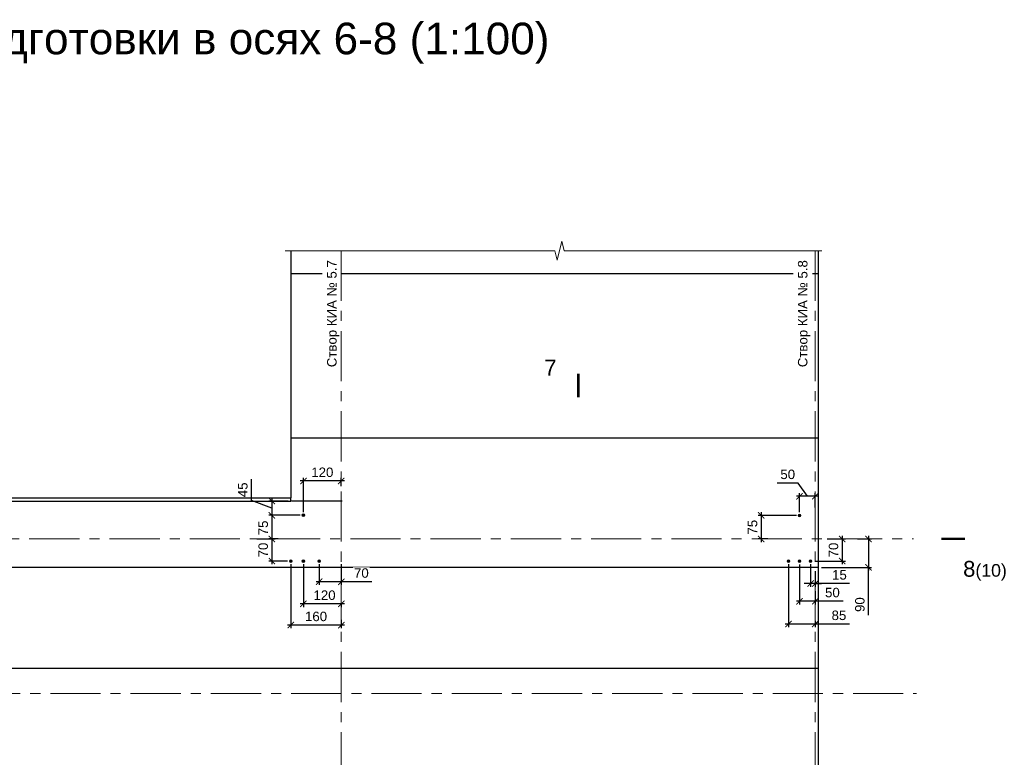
# Model space of a CAD drawing. Header units: millimetres. Extents: x 329474 to 722034, y 240588 to 423521.
# Tile 7 of 35: x 360631 to 391788, y 400169 to 423521. Entities that reach past the tile are written whole.
import ezdxf

# ---------------------------------------------------------------- set-up
doc = ezdxf.new("R2010")
doc.units = ezdxf.units.MM
doc.header["$LTSCALE"] = 10
doc.linetypes.add('осевая', pattern=[50.8, 31.75, -6.35, 6.35, -6.35])
for name, color, linetype, lineweight in [('Бетон', 7, 'Continuous', 35), ('бетон_25', 2, 'Continuous', 25), ('бетон_35', 2, 'Continuous', 35), ('ГТО-2_Размеры', 7, 'Continuous', 15), ('Отдел_Заглавные надписи', 7, 'Continuous', 30), ('Отдел_Разрезы. Сечения. Узлы', 7, 'Continuous', 15)]:
    doc.layers.add(name, color=color, linetype=linetype, lineweight=lineweight)
doc.layers.add('ГП_Штриховки', color=7, linetype='Continuous')
doc.layers.add('Оси', color=1, linetype='осевая')
doc.styles.add('arial', font='arial.ttf')
doc.styles.add('аrial', font='arial.ttf')
doc.styles.add('ариал 0.9', font='arial.ttf', dxfattribs={"width": 0.9})
doc.styles.add('ГТО-2', font='arial.ttf')
doc.styles.add('Рогун1', font='arial.ttf')
doc.dimstyles.new('100 мм', dxfattribs={"dimscale": 100, "dimtxt": 3.5, "dimasz": 2, "dimexe": 1, "dimexo": 1, "dimgap": 1.2, "dimtad": 1, "dimdec": 0, "dimlfac": 0.1, "dimrnd": 0.0001, "dimtxsty": 'Рогун1', "dimblk": 'ARCHTICK', "dimcen": 2.5, "dimdle": 1, "dimaunit": 1, "dimadec": 1, "dimazin": 0, "dimtfac": 1, "dimtdec": 0, "dimtmove": 1, "dimatfit": 3, "dimldrblk": 'ARCHTICK', "dimfxl": 1, "dimtfill": 1, "dimarcsym": 0})

# ---------------------------------------------------------------- blocks, each defined once
blk = doc.blocks.new('_ArchTick')
at = {"color": 0, "linetype": 'ByBlock', "const_width": 0.15}
blk.add_lwpolyline([(-0.5, -0.5), (0.5, 0.5)], dxfattribs=at)
blk = doc.blocks.new('*D381')
at = {"layer": 'Defpoints', "color": 0, "transparency": 16777216}
for p in [(387045, 407081), (385908, 406181), (387491, 406181)]:
    blk.add_point(p, dxfattribs=at)
at = {"layer": 'ГТО-2_Размеры', "color": 0, "lineweight": -2, "transparency": 16777216}
for p, q in [((387145, 407081), (387591, 407081)), ((387491, 407181), (387491, 406081)), ((386008, 406181), (387591, 406181)), ((387491, 404668), (387491, 406181))]:
    blk.add_line(p, q, dxfattribs=at)
at = {"layer": 'ГТО-2_Размеры', "color": 0, "lineweight": -2, "transparency": 16777216, "xscale": 200, "yscale": 200, "zscale": 200}
for p, rotation in [((387491, 407081), 90), ((387491, 406181), 270)]:
    blk.add_blockref('_ArchTick', p, dxfattribs=dict(at, rotation=rotation))
at = {"layer": 'ГТО-2_Размеры', "color": 0, "transparency": 16777216, "insert": (387218, 405003), "char_height": 300, "attachment_point": 5, "rotation": 90, "style": 'Рогун1'}
blk.add_mtext('90', dxfattribs=at)
blk = doc.blocks.new('*D413')
at = {"layer": 'Defpoints', "color": 0, "transparency": 16777216}
for p in [(369608, 407831), (368612, 407081), (368909, 407081)]:
    blk.add_point(p, dxfattribs=at)
at = {"layer": 'ГТО-2_Размеры', "color": 0, "lineweight": -2, "transparency": 16777216}
for p, q in [((368612, 407931), (368612, 406981)), ((369508, 407831), (368512, 407831)), ((368809, 407081), (368512, 407081))]:
    blk.add_line(p, q, dxfattribs=at)
at = {"layer": 'ГТО-2_Размеры', "color": 0, "lineweight": -2, "transparency": 16777216, "xscale": 200, "yscale": 200, "zscale": 200}
for p, rotation in [((368612, 407831), 90), ((368612, 407081), 270)]:
    blk.add_blockref('_ArchTick', p, dxfattribs=dict(at, rotation=rotation))
at = {"layer": 'ГТО-2_Размеры', "color": 0, "transparency": 16777216, "insert": (368339, 407431), "char_height": 300, "attachment_point": 5, "rotation": 90, "style": 'Рогун1'}
blk.add_mtext('75', dxfattribs=at)
blk = doc.blocks.new('*D414')
at = {"layer": 'Defpoints', "color": 0, "transparency": 16777216}
for p in [(369229, 408281), (368612, 407831), (369406, 407831)]:
    blk.add_point(p, dxfattribs=at)
at = {"layer": 'ГТО-2_Размеры', "color": 0, "lineweight": -2, "transparency": 16777216}
for p, q in [((367965, 408295), (367965, 408979)), ((368612, 408056), (367965, 408295)), ((369129, 408281), (368512, 408281)), ((368612, 408381), (368612, 407731)), ((369306, 407831), (368512, 407831))]:
    blk.add_line(p, q, dxfattribs=at)
at = {"layer": 'ГТО-2_Размеры', "color": 0, "lineweight": -2, "transparency": 16777216, "xscale": 200, "yscale": 200, "zscale": 200}
for p, rotation in [((368612, 408281), 90), ((368612, 407831), 270)]:
    blk.add_blockref('_ArchTick', p, dxfattribs=dict(at, rotation=rotation))
at = {"layer": 'ГТО-2_Размеры', "color": 0, "transparency": 16777216, "insert": (367692, 408637), "char_height": 300, "attachment_point": 5, "rotation": 90, "style": 'Рогун1'}
blk.add_mtext('45', dxfattribs=at)
blk = doc.blocks.new('*D415')
at = {"layer": 'Defpoints', "color": 0, "transparency": 16777216}
for p in [(369608, 406381), (370808, 405104), (369608, 405027)]:
    blk.add_point(p, dxfattribs=at)
at = {"layer": 'ГТО-2_Размеры', "color": 0, "lineweight": -2, "transparency": 16777216}
for p, q in [((369608, 406281), (369608, 404927)), ((370908, 405027), (369508, 405027)), ((370808, 405004), (370808, 404927))]:
    blk.add_line(p, q, dxfattribs=at)
at = {"layer": 'ГТО-2_Размеры', "color": 0, "lineweight": -2, "transparency": 16777216, "xscale": 200, "yscale": 200, "zscale": 200, "rotation": 180}
blk.add_blockref('_ArchTick', (369608, 405027), dxfattribs=at)
at = {"layer": 'ГТО-2_Размеры', "color": 0, "lineweight": -2, "transparency": 16777216, "xscale": 200, "yscale": 200, "zscale": 200}
blk.add_blockref('_ArchTick', (370808, 405027), dxfattribs=at)
at = {"layer": 'ГТО-2_Размеры', "color": 0, "transparency": 16777216, "insert": (370278, 405300), "char_height": 300, "attachment_point": 5, "style": 'Рогун1'}
blk.add_mtext('120', dxfattribs=at)
blk = doc.blocks.new('*D416')
at = {"layer": 'Defpoints', "color": 0, "transparency": 16777216}
for p in [(369210, 406381), (370808, 404621), (369210, 404354)]:
    blk.add_point(p, dxfattribs=at)
at = {"layer": 'ГТО-2_Размеры', "color": 0, "lineweight": -2, "transparency": 16777216}
for p, q in [((369210, 406281), (369210, 404254)), ((370808, 404521), (370808, 404254)), ((370908, 404354), (369110, 404354))]:
    blk.add_line(p, q, dxfattribs=at)
at = {"layer": 'ГТО-2_Размеры', "color": 0, "lineweight": -2, "transparency": 16777216, "xscale": 200, "yscale": 200, "zscale": 200, "rotation": 180}
blk.add_blockref('_ArchTick', (369210, 404354), dxfattribs=at)
at = {"layer": 'ГТО-2_Размеры', "color": 0, "lineweight": -2, "transparency": 16777216, "xscale": 200, "yscale": 200, "zscale": 200}
blk.add_blockref('_ArchTick', (370808, 404354), dxfattribs=at)
at = {"layer": 'ГТО-2_Размеры', "color": 0, "transparency": 16777216, "insert": (370009, 404627), "char_height": 300, "attachment_point": 5, "style": 'Рогун1'}
blk.add_mtext('160', dxfattribs=at)
blk = doc.blocks.new('*D417')
at = {"layer": 'Defpoints', "color": 0, "transparency": 16777216}
for p in [(368030, 407081), (368612, 406381), (369210, 406381)]:
    blk.add_point(p, dxfattribs=at)
at = {"layer": 'ГТО-2_Размеры', "color": 0, "lineweight": -2, "transparency": 16777216}
for p, q in [((368130, 407081), (368712, 407081)), ((368612, 407181), (368612, 406281)), ((369110, 406381), (368512, 406381))]:
    blk.add_line(p, q, dxfattribs=at)
at = {"layer": 'ГТО-2_Размеры', "color": 0, "lineweight": -2, "transparency": 16777216, "xscale": 200, "yscale": 200, "zscale": 200}
for p, rotation in [((368612, 407081), 90), ((368612, 406381), 270)]:
    blk.add_blockref('_ArchTick', p, dxfattribs=dict(at, rotation=rotation))
at = {"layer": 'ГТО-2_Размеры', "color": 0, "transparency": 16777216, "insert": (368338, 406731), "char_height": 300, "attachment_point": 5, "rotation": 90, "style": 'Рогун1'}
blk.add_mtext('70', dxfattribs=at)
blk = doc.blocks.new('*D418')
at = {"layer": 'Defpoints', "color": 0, "transparency": 16777216}
for p in [(385308, 407826), (384095, 407081), (384403, 407081)]:
    blk.add_point(p, dxfattribs=at)
at = {"layer": 'ГТО-2_Размеры', "color": 0, "lineweight": -2, "transparency": 16777216}
for p, q in [((384095, 407926), (384095, 406981)), ((385208, 407826), (383995, 407826)), ((384303, 407081), (383995, 407081))]:
    blk.add_line(p, q, dxfattribs=at)
at = {"layer": 'ГТО-2_Размеры', "color": 0, "lineweight": -2, "transparency": 16777216, "xscale": 200, "yscale": 200, "zscale": 200}
for p, rotation in [((384095, 407826), 90), ((384095, 407081), 270)]:
    blk.add_blockref('_ArchTick', p, dxfattribs=dict(at, rotation=rotation))
at = {"layer": 'ГТО-2_Размеры', "color": 0, "transparency": 16777216, "insert": (383823, 407454), "char_height": 300, "attachment_point": 5, "rotation": 90, "style": 'Рогун1'}
blk.add_mtext('75', dxfattribs=at)
blk = doc.blocks.new('*D419')
at = {"layer": 'Defpoints', "color": 0, "transparency": 16777216}
for p in [(386080, 407081), (385702, 406381), (386658, 406381)]:
    blk.add_point(p, dxfattribs=at)
at = {"layer": 'ГТО-2_Размеры', "color": 0, "lineweight": -2, "transparency": 16777216}
for p, q in [((386180, 407081), (386758, 407081)), ((386658, 407181), (386658, 406281)), ((385802, 406381), (386758, 406381))]:
    blk.add_line(p, q, dxfattribs=at)
at = {"layer": 'ГТО-2_Размеры', "color": 0, "lineweight": -2, "transparency": 16777216, "xscale": 200, "yscale": 200, "zscale": 200}
for p, rotation in [((386658, 407081), 90), ((386658, 406381), 270)]:
    blk.add_blockref('_ArchTick', p, dxfattribs=dict(at, rotation=rotation))
at = {"layer": 'ГТО-2_Размеры', "color": 0, "transparency": 16777216, "insert": (386385, 406731), "char_height": 300, "attachment_point": 5, "rotation": 90, "style": 'Рогун1'}
blk.add_mtext('70', dxfattribs=at)
blk = doc.blocks.new('*D420')
at = {"layer": 'Defpoints', "color": 0, "transparency": 16777216}
for p in [(385658, 406381), (385808, 406161), (385658, 405671)]:
    blk.add_point(p, dxfattribs=at)
at = {"layer": 'ГТО-2_Размеры', "color": 0, "lineweight": -2, "transparency": 16777216}
for p, q in [((385658, 406281), (385658, 405571)), ((385808, 406061), (385808, 405571)), ((385658, 405671), (385458, 405671)), ((385808, 405671), (385658, 405671)), ((385808, 405671), (385658, 405671)), ((385808, 405671), (386008, 405671)), ((386894, 405671), (385808, 405671))]:
    blk.add_line(p, q, dxfattribs=at)
at = {"layer": 'ГТО-2_Размеры', "color": 0, "lineweight": -2, "transparency": 16777216, "xscale": 200, "yscale": 200, "zscale": 200}
blk.add_blockref('_ArchTick', (385658, 405671), dxfattribs=at)
at = {"layer": 'ГТО-2_Размеры', "color": 0, "lineweight": -2, "transparency": 16777216, "xscale": 200, "yscale": 200, "zscale": 200, "rotation": 180}
blk.add_blockref('_ArchTick', (385808, 405671), dxfattribs=at)
at = {"layer": 'ГТО-2_Размеры', "color": 0, "transparency": 16777216, "insert": (386572, 405944), "char_height": 300, "attachment_point": 5, "style": 'Рогун1'}
blk.add_mtext('15', dxfattribs=at)
blk = doc.blocks.new('*D421')
at = {"layer": 'Defpoints', "color": 0, "transparency": 16777216}
for p in [(384958, 406381), (385808, 404586), (384958, 404389)]:
    blk.add_point(p, dxfattribs=at)
at = {"layer": 'ГТО-2_Размеры', "color": 0, "lineweight": -2, "transparency": 16777216}
for p, q in [((384958, 406281), (384958, 404289)), ((385808, 404486), (385808, 404289)), ((385908, 404389), (384858, 404389)), ((386892, 404389), (385808, 404389))]:
    blk.add_line(p, q, dxfattribs=at)
at = {"layer": 'ГТО-2_Размеры', "color": 0, "lineweight": -2, "transparency": 16777216, "xscale": 200, "yscale": 200, "zscale": 200, "rotation": 180}
blk.add_blockref('_ArchTick', (384958, 404389), dxfattribs=at)
at = {"layer": 'ГТО-2_Размеры', "color": 0, "lineweight": -2, "transparency": 16777216, "xscale": 200, "yscale": 200, "zscale": 200}
blk.add_blockref('_ArchTick', (385808, 404389), dxfattribs=at)
at = {"layer": 'ГТО-2_Размеры', "color": 0, "transparency": 16777216, "insert": (386556, 404662), "char_height": 300, "attachment_point": 5, "style": 'Рогун1'}
blk.add_mtext('85', dxfattribs=at)
blk = doc.blocks.new('*D424')
at = {"layer": 'Defpoints', "color": 0, "transparency": 16777216}
for p in [(370108, 406381), (370808, 406385), (370108, 405728)]:
    blk.add_point(p, dxfattribs=at)
at = {"layer": 'ГТО-2_Размеры', "color": 0, "lineweight": -2, "transparency": 16777216}
for p, q in [((370108, 406281), (370108, 405628)), ((370808, 406285), (370808, 405628)), ((370908, 405728), (370008, 405728)), ((371776, 405728), (370808, 405728))]:
    blk.add_line(p, q, dxfattribs=at)
at = {"layer": 'ГТО-2_Размеры', "color": 0, "lineweight": -2, "transparency": 16777216, "xscale": 200, "yscale": 200, "zscale": 200, "rotation": 180}
blk.add_blockref('_ArchTick', (370108, 405728), dxfattribs=at)
at = {"layer": 'ГТО-2_Размеры', "color": 0, "lineweight": -2, "transparency": 16777216, "xscale": 200, "yscale": 200, "zscale": 200}
blk.add_blockref('_ArchTick', (370808, 405728), dxfattribs=at)
at = {"layer": 'ГТО-2_Размеры', "color": 0, "transparency": 16777216, "insert": (371443, 406001), "char_height": 300, "attachment_point": 5, "style": 'Рогун1', "bg_fill": 3, "box_fill_scale": 1.1, "bg_fill_color": 256, "bg_fill_true_color": 13158600, "bg_fill_transparency": 0}
blk.add_mtext('70', dxfattribs=at)
blk = doc.blocks.new('*D425')
at = {"layer": 'Defpoints', "color": 0, "transparency": 16777216}
for p in [(369608, 408917), (370808, 408648), (369608, 407831)]:
    blk.add_point(p, dxfattribs=at)
at = {"layer": 'ГТО-2_Размеры', "color": 0, "lineweight": -2, "transparency": 16777216}
for p, q in [((370908, 408917), (369508, 408917)), ((369608, 407931), (369608, 409017)), ((370808, 408748), (370808, 409017))]:
    blk.add_line(p, q, dxfattribs=at)
at = {"layer": 'ГТО-2_Размеры', "color": 0, "lineweight": -2, "transparency": 16777216, "xscale": 200, "yscale": 200, "zscale": 200, "rotation": 180}
blk.add_blockref('_ArchTick', (369608, 408917), dxfattribs=at)
at = {"layer": 'ГТО-2_Размеры', "color": 0, "lineweight": -2, "transparency": 16777216, "xscale": 200, "yscale": 200, "zscale": 200}
blk.add_blockref('_ArchTick', (370808, 408917), dxfattribs=at)
at = {"layer": 'ГТО-2_Размеры', "color": 0, "transparency": 16777216, "insert": (370208, 409190), "char_height": 300, "attachment_point": 5, "style": 'Рогун1'}
blk.add_mtext('120', dxfattribs=at)
blk = doc.blocks.new('*D432')
at = {"layer": 'Defpoints', "color": 0, "transparency": 16777216}
for p in [(385308, 406375), (385808, 405527), (385308, 405110)]:
    blk.add_point(p, dxfattribs=at)
at = {"layer": 'ГТО-2_Размеры', "color": 0, "lineweight": -2, "transparency": 16777216}
for p, q in [((385308, 406275), (385308, 405010)), ((385808, 405427), (385808, 405010)), ((385908, 405110), (385208, 405110)), ((386684, 405110), (385808, 405110))]:
    blk.add_line(p, q, dxfattribs=at)
at = {"layer": 'ГТО-2_Размеры', "color": 0, "lineweight": -2, "transparency": 16777216, "xscale": 200, "yscale": 200, "zscale": 200, "rotation": 180}
blk.add_blockref('_ArchTick', (385308, 405110), dxfattribs=at)
at = {"layer": 'ГТО-2_Размеры', "color": 0, "lineweight": -2, "transparency": 16777216, "xscale": 200, "yscale": 200, "zscale": 200}
blk.add_blockref('_ArchTick', (385808, 405110), dxfattribs=at)
at = {"layer": 'ГТО-2_Размеры', "color": 0, "transparency": 16777216, "insert": (386349, 405383), "char_height": 300, "attachment_point": 5, "style": 'Рогун1'}
blk.add_mtext('50', dxfattribs=at)
blk = doc.blocks.new('*D433')
at = {"layer": 'Defpoints', "color": 0, "transparency": 16777216}
for p in [(385308, 408433), (385808, 407977), (385308, 407826)]:
    blk.add_point(p, dxfattribs=at)
at = {"layer": 'ГТО-2_Размеры', "color": 0, "lineweight": -2, "transparency": 16777216}
for p, q in [((385270, 408852), (384601, 408852)), ((385558, 408433), (385270, 408852)), ((385308, 407926), (385308, 408533)), ((385808, 408077), (385808, 408533)), ((385908, 408433), (385208, 408433))]:
    blk.add_line(p, q, dxfattribs=at)
at = {"layer": 'ГТО-2_Размеры', "color": 0, "lineweight": -2, "transparency": 16777216, "xscale": 200, "yscale": 200, "zscale": 200, "rotation": 180}
blk.add_blockref('_ArchTick', (385308, 408433), dxfattribs=at)
at = {"layer": 'ГТО-2_Размеры', "color": 0, "lineweight": -2, "transparency": 16777216, "xscale": 200, "yscale": 200, "zscale": 200}
blk.add_blockref('_ArchTick', (385808, 408433), dxfattribs=at)
at = {"layer": 'ГТО-2_Размеры', "color": 0, "transparency": 16777216, "insert": (384935, 409125), "char_height": 300, "attachment_point": 5, "style": 'Рогун1'}
blk.add_mtext('50', dxfattribs=at)

msp = doc.modelspace()

# ---------------------------------------------------------------- hatches: boundary and pattern name
at = {"layer": 'ГП_Штриховки', "true_color": 0x000000, "transparency": 33554610}
h = msp.add_hatch(color=18, dxfattribs=at)
h.dxf.hatch_style = 1
h.paths.add_polyline_path([(369652.2940563, 407831.4900775, 1), (369564.2940563, 407831.4900775, 1)])
h = msp.add_hatch(color=18, dxfattribs=at)
h.dxf.hatch_style = 1
h.paths.add_polyline_path([(385352.1845152, 407826.28615, -1), (385264.1845152, 407826.28615, -1)])
h = msp.add_hatch(color=18, dxfattribs=at)
h.dxf.hatch_style = 1
h.paths.add_polyline_path([(369165.9697883, 406381.4900753, 1), (369253.9697883, 406381.4900753, 1)])
h = msp.add_hatch(color=18, dxfattribs=at)
h.dxf.hatch_style = 1
h.paths.add_polyline_path([(369564.2945958, 406381.4900753, 1), (369652.2945958, 406381.4900753, 1)])
h = msp.add_hatch(color=18, dxfattribs=at)
h.dxf.hatch_style = 1
h.paths.add_polyline_path([(370152.2945958, 406381.4900767, 1), (370064.2945958, 406381.4900767, 1)])
h = msp.add_hatch(color=18, dxfattribs=at)
h.dxf.hatch_style = 1
h.paths.add_polyline_path([(385002.2950011, 406381.4900767, -1), (384914.2950011, 406381.4900767, -1)])
h = msp.add_hatch(color=18, dxfattribs=at)
h.dxf.hatch_style = 1
h.paths.add_polyline_path([(385352.2959586, 406375.4900789, 1), (385264.2959586, 406375.4900789, 1)])
h = msp.add_hatch(color=18, dxfattribs=at)
h.dxf.hatch_style = 1
h.paths.add_polyline_path([(385614.2950011, 406381.4900767, 1), (385702.2950011, 406381.4900767, 1)])

# ---------------------------------------------------------------- linework, layer by layer
at = {"lineweight": 20}
for centre in [(369608.2940563, 407831.4900775), (385308.1845152, 407826.28615), (385308.1845152, 407826.28615), (369209.9697883, 406381.4900753), (369608.2945958, 406381.4900753), (370108.2945958, 406381.4900767), (370108.2945958, 406381.4900767), (384958.2950011, 406381.4900767), (385308.2959586, 406375.4900789), (385308.2959586, 406375.4900789), (385658.2950011, 406381.4900767)]:
    msp.add_circle(centre, 44, dxfattribs=at)
at = {"layer": 'Бетон', "color": 2, "lineweight": 25, "ltscale": 10}
msp.add_lwpolyline([(342558.2945956, 409881.4900774), (345758.2945956, 408281.490076), (369208.2935545, 408281.4900766), (369208.2935545, 408381.4900774)], dxfattribs=at)
at = {"layer": 'бетон_25'}
msp.add_line((369231.8481248, 408283.6638397), (370831.8463725, 408283.6640905), dxfattribs=at)
at = {"layer": 'бетон_35', "color": 3, "lineweight": 25, "ltscale": 10}
for p, q in [((385908.2945958, 381281.4900774), (385908.2945958, 416204.6908514)), ((369208.2945958, 415481.490076), (385908.2945958, 415481.490076)), ((369208.2945958, 410281.490076), (385908.2945958, 410281.490076)), ((345758.2945958, 408381.4900774), (369208.2945958, 408381.4900774))]:
    msp.add_line(p, q, dxfattribs=at)
for points in [[(369208.2945958, 416204.6908514), (369208.2945958, 408381.4900774)], [(385908.2945958, 406181.4900774), (345008.2945958, 406181.4900774), (342558.2945956, 406181.4900774)], [(385908.2945958, 402981.4900774), (345758.2945956, 402981.4900774)]]:
    msp.add_lwpolyline(points, dxfattribs=at)
at = {"layer": 'Оси', "linetype": 'осевая', "lineweight": 15, "ltscale": 5}
for p, q in [((345693.9602249, 407081.4900774), (388911.3272509, 407081.490076)), ((333661.9078633, 402191.4900774), (389013.8910932, 402191.4900774))]:
    msp.add_line(p, q, dxfattribs=at)
at = {"layer": 'Отдел_Разрезы. Сечения. Узлы'}
for points in [[(378308.6580353, 411568.6724232, 75, 75, 0), (378308.7009963, 412318.6724221, 75, 75, 0), (378308.686676, 412068.6724225, 0, 100, 0), (377808.6866768, 412068.7010631, 0, 0, 0), (377058.686678, 412068.7440241, 0, 0, 0)], [(389795.8187001, 407081.4614364, 75, 75, 0), (390545.818699, 407081.5043974, 75, 75, 0), (390295.8186994, 407081.4900771, 0, 100, 0), (390295.84734, 406581.4900779, 0, 0, 0), (390295.890301, 405831.4900791, 0, 0, 0)]]:
    msp.add_lwpolyline(points, format="xyseb", dxfattribs=at)

# ---------------------------------------------------------------- texts
at = {"insert": (390485.3015157, 406386.5562264), "char_height": 2.5, "attachment_point": 1, "style": 'аrial'}
msp.add_mtext_dynamic_manual_height_columns('{\\H200x;8\\H0.8x;(10)}', width=3148.469281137, gutter_width=12.5, heights=[0], dxfattribs=at)
at = {"layer": 'Отдел_Заглавные надписи', "insert": (362656.9219248, 422775.1404869), "char_height": 1000, "width": 34299.58917093, "attachment_point": 5, "style": 'arial'}
msp.add_mtext(' План бетонной подготовки в осях 6-8 (1:100)', dxfattribs=at)
at = {"layer": 'Отдел_Разрезы. Сечения. Узлы', "style": 'ариал 0.9'}
msp.add_text('7', height=500, rotation=360, dxfattribs=at).set_placement((377231.2488965, 412256.2309905, 1507.2841379))

# ---------------------------------------------------------------- dimensions: what is measured, and where the dimension line sits
at = {"layer": 'ГТО-2_Размеры'}
for base, p1, p2, angle, text, picture, middle in [((369608.2940563, 408916.6653687), (370808.2945958, 408648.3401125), (369608.2940563, 407831.4900775), 180, '120', '*D425', (370208.2943261, 408916.6653687)), ((385308.1845152, 408432.5372961), (385808.1831524, 407976.6641946), (385308.1845152, 407826.28615), 180, '50', '*D433', (385149.7414302, 408851.7536625)), ((384095.2990664, 407081.4900789), (385308.1845152, 407826.28615), (384402.9303532, 407081.4900789), 90, '75', '*D418', (384095.2990664, 407453.8881144)), ((369209.9697883, 404353.7066963), (370808.2945958, 404621.1661107), (369209.9697883, 406381.4900753), 180, '160', '*D416', (370009.132192, 404353.7066963)), ((385308.2959586, 405110.2749581), (385808.2945958, 405527.3465294), (385308.2959586, 406375.4900789), 180, '50', '*D432', (386349.4043659, 405110.2749581))]:
    dim = msp.add_linear_dim(base=base, p1=p1, p2=p2, angle=angle, text=text, dimstyle='100 мм', override={"dimtxt": 3, "dimdec": 6, "dimtfill": 0}, dxfattribs=at)
    dim.commit()
    dim.dimension.update_dxf_attribs({"geometry": picture, "text_midpoint": middle, "dimtype": 160})
for base, p1, p2, angle, picture, middle in [((368611.6554991, 407831.4900775), (369229.0357989, 408281.4900775), (369405.7555999, 407831.4900775), 90, '*D414', (367964.542272, 408414.6749306)), ((368611.6554991, 407081.4900775), (369608.2940563, 407831.4900775), (368908.7055495, 407081.4900775), 90, '*D413', (368611.6554991, 407431.4900764)), ((368611.6554977, 406381.4900753), (368029.7872471, 407081.4900775), (369209.9697883, 406381.4900753), 90, '*D417', (368611.6554977, 406731.4900764)), ((386658.2950011, 406381.4900767), (386079.9835325, 407081.4900789), (385702.2950011, 406381.4900767), 90, '*D419', (386658.2950011, 406731.4900778)), ((387490.9886224, 406181.4900774), (387045.2433047, 407081.490076), (385908.2945958, 406181.4900774), 270, '*D381', (387297.6020644, 405002.7029352)), ((369608.2945958, 405027.2337001), (370808.2945958, 405103.8922349), (369608.2945958, 406381.4900753), 180, '*D415', (370278.2945958, 405027.2337001)), ((384958.2950011, 404389.1013719), (385808.2950011, 404586.4515198), (384958.2950011, 406381.4900767), 180, '*D421', (386556.1557418, 404341.6586962)), ((385658.2950011, 405670.7512381), (385808.2950011, 406161.4900774), (385658.2950011, 406381.4900767), 180, '*D420', (386571.695209, 405670.7278908))]:
    dim = msp.add_linear_dim(base=base, p1=p1, p2=p2, angle=angle, dimstyle='100 мм', override={"dimtxt": 3, "dimdec": 6, "dimtfill": 0}, dxfattribs=at)
    dim.commit()
    dim.dimension.update_dxf_attribs({"geometry": picture, "text_midpoint": middle, "dimtype": 160})

# ---------------------------------------------------------------- next in the draw order: texts
at = {"layer": 'Отдел_Заглавные надписи', "char_height": 300, "width": 5865.721254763, "attachment_point": 5, "rotation": 90, "style": 'ГТО-2', "bg_fill": 3, "box_fill_scale": 1.5, "bg_fill_color": 256, "bg_fill_transparency": 0}
for s, insert in [('\\pxqc;Створ КИА № 5.7', (370554.1906695, 414213.1359846)), ('\\pxqc;Створ КИА № 5.8', (385453.7089866, 414213.1359846))]:
    msp.add_mtext(s, dxfattribs=dict(at, insert=insert))

# ---------------------------------------------------------------- next in the draw order: dimensions: what is measured, and where the dimension line sits
at = {"layer": 'ГТО-2_Размеры'}
dim = msp.add_linear_dim(base=(370108.2945958, 405728.1869851), p1=(370808.2945958, 406384.8678318), p2=(370108.2945958, 406381.4900767), angle=180, dimstyle='100 мм', override={"dimtxt": 3, "dimdec": 6, "dimtfill": 1}, dxfattribs=at)
dim.commit()
dim.dimension.update_dxf_attribs({"geometry": '*D424', "text_midpoint": (371442.6551567, 405698.2653092), "dimtype": 160})

# ---------------------------------------------------------------- next in the draw order: linework, layer by layer
at = {"linetype": 'Continuous', "lineweight": 15, "ltscale": 100}
msp.add_lwpolyline([(386013.5590394, 416204.6908514), (377862.2710439, 416204.6908514), (377787.2710439, 416504.6908514), (377637.2710439, 415904.6908514), (377562.2710439, 416204.6908514), (369026.5964431, 416204.6908514), (377562.2710439, 416204.6908514), (377637.2710439, 415904.6908514), (377787.2710439, 416504.6908514), (377862.2710439, 416204.6908514)], close=True, dxfattribs=at)
at = {"layer": 'Оси', "linetype": 'осевая', "lineweight": 15, "ltscale": 5}
for points in [[(370808.2945958, 416204.6908514), (370808.2945958, 377492.1604272)], [(385808.2945958, 416204.6908514), (385808.2945958, 377461.2627882)]]:
    msp.add_lwpolyline(points, dxfattribs=at)

doc.saveas('drawing.dxf')
